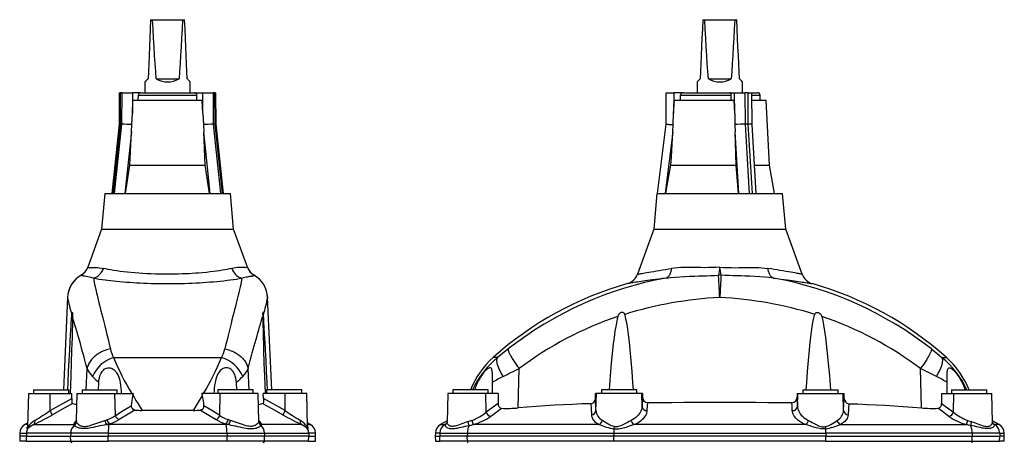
# Model space of a CAD drawing. Extents: x 58 to 859, y -276 to 1179.
# Tile 4 of 4: x 76 to 858, y 844 to 1179. Entities that reach past the tile are written whole.
import ezdxf

# ---------------------------------------------------------------- set-up
doc = ezdxf.new("R2010")
doc.units = 0
doc.layers.get('0').update_dxf_attribs({"linetype": 'CONTINUOUS'})

msp = doc.modelspace()

# ---------------------------------------------------------------- linework, layer by layer
at = {"color": 7, "linetype": 'CONTINUOUS'}
for p, q in [((179.66, 1178.64), (181.25, 1178.64)), ((181.25, 1178.64), (205.06, 1178.64)), ((205.06, 1178.64), (206.66, 1178.64)), ((618.27, 1178.64), (619.87, 1178.64)), ((619.87, 1178.64), (643.68, 1178.64)), ((643.68, 1178.64), (645.27, 1178.64)), ((175.16, 1129.19), (175.16, 1120.58)), ((184.1, 1131.64), (202.22, 1131.64)), ((211.16, 1120.58), (211.16, 1129.19)), ((613.77, 1129.19), (613.77, 1120.58)), ((622.71, 1131.64), (640.83, 1131.64)), ((649.77, 1120.58), (649.77, 1129.19)), ((154.8, 1120.58), (154.61, 1095.53)), ((154.8, 1120.58), (155.6, 1120.58)), ((157.1, 1120.58), (155.6, 1120.58)), ((157.1, 1120.58), (165.3, 1120.58)), ((171.71, 1120.58), (165.3, 1120.58)), ((169.83, 1114.58), (169.92, 1118.64)), ((171.71, 1120.58), (214.61, 1120.58)), ((214.61, 1120.58), (221.02, 1120.58)), ((216.49, 1114.58), (216.39, 1118.64)), ((221.02, 1120.58), (229.21, 1120.58)), ((230.71, 1120.58), (229.21, 1120.58)), ((230.71, 1120.58), (231.52, 1120.58)), ((231.71, 1095.53), (231.52, 1120.58)), ((589.05, 1095.59), (589.27, 1120.58)), ((589.27, 1120.58), (595.27, 1120.58)), ((602.67, 1120.58), (595.27, 1120.58)), ((602.67, 1120.58), (639.83, 1120.58)), ((639.83, 1120.58), (643.53, 1120.58)), ((640.91, 1114.58), (640.86, 1118.64)), ((643.53, 1120.58), (651.72, 1120.58)), ((654.32, 1120.58), (651.72, 1120.58)), ((654.32, 1120.58), (657.32, 1120.58)), ((657.43, 1095.39), (657.32, 1120.58)), ((657.32, 1120.58), (661.82, 1120.58)), ((663.93, 1114.58), (663.82, 1118.64)), ((165.17, 1104.01), (165.66, 1114.58)), ((165.66, 1114.58), (220.65, 1114.58)), ((221.14, 1104.01), (220.65, 1114.58)), ((595.13, 1104.01), (595.69, 1114.58)), ((595.69, 1114.58), (643.32, 1114.58)), ((643.6, 1104.01), (643.32, 1114.58)), ((657.35, 1114.58), (668.62, 1114.58)), ((671.33, 1062.95), (668.62, 1114.58)), ((164.76, 1095.22), (165.17, 1104.01)), ((221.14, 1104.01), (221.56, 1095.22)), ((594.65, 1095.22), (595.13, 1104.01)), ((643.6, 1104.01), (643.85, 1095.22)), ((154.61, 1095.53), (148.77, 1040.58)), ((156.91, 1095.59), (155.41, 1095.59)), ((164.5, 1089.5), (164.76, 1095.22)), ((221.56, 1095.22), (221.81, 1089.5)), ((230.9, 1095.59), (229.4, 1095.59)), ((237.55, 1040.58), (231.71, 1095.53)), ((582.3, 1040.58), (589.05, 1095.59)), ((594.35, 1089.5), (594.65, 1095.22)), ((643.85, 1095.22), (643.99, 1089.5)), ((654.43, 1095.59), (651.83, 1095.59)), ((660.79, 1040.58), (657.43, 1095.39)), ((163.27, 1062.95), (164.5, 1089.5)), ((223.04, 1062.95), (221.81, 1089.5)), ((644.7, 1062.95), (643.99, 1089.5)), ((159.8, 1040.58), (163.27, 1062.95)), ((163.27, 1062.95), (223.04, 1062.95)), ((226.52, 1040.58), (223.04, 1062.95)), ((592.93, 1062.95), (644.7, 1062.95)), ((646.7, 1040.58), (644.7, 1062.95)), ((659.42, 1062.95), (671.33, 1062.95)), ((675.27, 1040.58), (671.33, 1062.95)), ((143.26, 1040.58), (140.76, 1012.04)), ((143.26, 1040.58), (243.06, 1040.58)), ((245.56, 1012.04), (243.06, 1040.58)), ((581.87, 1040.58), (579.37, 1012.04)), ((581.87, 1040.58), (631.77, 1040.58)), ((631.77, 1040.58), (681.67, 1040.58)), ((684.17, 1012.04), (681.67, 1040.58)), ((140.76, 1012.04), (129.82, 981.98)), ((140.76, 1012.04), (245.56, 1012.04)), ((256.5, 981.98), (245.56, 1012.04)), ((579.37, 1012.04), (566.38, 976.34)), ((579.37, 1012.04), (631.77, 1012.04)), ((631.77, 1012.04), (684.17, 1012.04)), ((697.16, 976.34), (684.17, 1012.04)), ((113.68, 957.89), (110.48, 884.58)), ((275.83, 884.58), (272.63, 957.89)), ((86.66, 884.58), (86.66, 881.58)), ((86.66, 884.58), (114.66, 884.58)), ((114.66, 881.58), (114.66, 884.58)), ((125.16, 884.58), (125.16, 881.58)), ((125.16, 884.58), (153.16, 884.58)), ((138.15, 884.58), (138.48, 890.37)), ((153.16, 881.58), (153.16, 884.58)), ((233.16, 884.58), (233.16, 881.58)), ((261.16, 884.58), (233.16, 884.58)), ((248.17, 884.58), (247.83, 890.37)), ((261.16, 881.58), (261.16, 884.58)), ((271.66, 884.58), (271.66, 881.58)), ((299.66, 884.58), (271.66, 884.58)), ((299.66, 881.58), (299.66, 884.58)), ((419.77, 884.58), (419.77, 881.58)), ((447.77, 884.58), (419.77, 884.58)), ((447.77, 881.58), (447.77, 884.58)), ((451.27, 881.58), (451.27, 890.37)), ((537.77, 884.58), (537.77, 881.58)), ((565.77, 884.58), (537.77, 884.58)), ((565.77, 881.58), (565.77, 884.58)), ((697.77, 884.58), (697.77, 881.58)), ((697.77, 884.58), (725.77, 884.58)), ((725.77, 881.58), (725.77, 884.58)), ((812.27, 881.58), (812.27, 890.37)), ((815.77, 884.58), (815.77, 881.58)), ((815.77, 884.58), (843.77, 884.58)), ((843.77, 881.58), (843.77, 884.58)), ((82.66, 881.58), (81.97, 855.44)), ((82.66, 881.58), (99.87, 881.58)), ((99.87, 881.58), (117.17, 881.58)), ((117.02, 877.66), (117.17, 881.58)), ((121.16, 881.58), (120.59, 859.86)), ((121.16, 881.58), (151.32, 881.58)), ((151.32, 881.58), (166.01, 881.58)), ((165.57, 880.13), (166.01, 881.58)), ((220.74, 880.13), (220.3, 881.58)), ((235, 881.58), (220.3, 881.58)), ((265.16, 881.58), (235, 881.58)), ((265.73, 859.86), (265.16, 881.58)), ((269.3, 877.66), (269.14, 881.58)), ((286.44, 881.58), (269.14, 881.58)), ((303.66, 881.58), (286.44, 881.58)), ((304.34, 855.44), (303.66, 881.58)), ((415.77, 881.58), (415.17, 858.81)), ((445.93, 881.58), (415.77, 881.58)), ((455.78, 881.58), (445.93, 881.58)), ((455.78, 881.58), (455.69, 873.68)), ((532.94, 877.66), (533.03, 881.58)), ((533.79, 881.58), (533.03, 881.58)), ((569.75, 881.58), (533.79, 881.58)), ((570.33, 881.58), (569.75, 881.58)), ((570.33, 881.58), (570.39, 878.85)), ((693.22, 881.58), (693.15, 878.85)), ((693.22, 881.58), (693.79, 881.58)), ((693.79, 881.58), (729.75, 881.58)), ((729.75, 881.58), (730.51, 881.58)), ((730.61, 877.66), (730.51, 881.58)), ((807.76, 881.58), (807.85, 873.68)), ((807.76, 881.58), (817.61, 881.58)), ((817.61, 881.58), (847.77, 881.58)), ((848.37, 858.81), (847.77, 881.58)), ((213.45, 868.11), (172.87, 868.11)), ((82.04, 858.17), (79.72, 856.83)), ((306.59, 856.83), (304.27, 858.17)), ((415.2, 859.93), (409.83, 856.83)), ((853.71, 856.83), (848.34, 859.93)), ((75.72, 850.11), (75.66, 847.58)), ((75.66, 847.58), (75.76, 843.56)), ((81.05, 847.58), (75.66, 847.58)), ((81.05, 847.58), (116.14, 847.58)), ((116.14, 847.58), (145.97, 847.58)), ((240.35, 847.58), (145.97, 847.58)), ((270.18, 847.58), (240.35, 847.58)), ((305.26, 847.58), (270.18, 847.58)), ((305.26, 847.58), (310.66, 847.58)), ((310.55, 843.56), (310.66, 847.58)), ((310.66, 847.58), (310.59, 850.11)), ((405.84, 850.11), (405.77, 847.58)), ((405.77, 847.58), (405.88, 843.56)), ((405.77, 847.58), (409.36, 847.58)), ((431.22, 847.58), (409.36, 847.58)), ((547.56, 847.58), (431.22, 847.58)), ((715.98, 847.58), (547.56, 847.58)), ((715.98, 847.58), (832.32, 847.58)), ((832.32, 847.58), (854.18, 847.58)), ((857.77, 847.58), (854.18, 847.58)), ((857.67, 843.56), (857.77, 847.58)), ((857.77, 847.58), (857.71, 850.11))]:
    msp.add_line(p, q, dxfattribs=at)
at = {"color": 8, "linetype": 'CONTINUOUS'}
for p, q in [((155.6, 1120.58), (155.41, 1095.59)), ((156.91, 1095.59), (157.1, 1120.58)), ((165.3, 1120.58), (165.17, 1104.01)), ((169.92, 1118.64), (216.39, 1118.64)), ((221.14, 1104.01), (221.02, 1120.58)), ((229.21, 1120.58), (229.4, 1095.59)), ((230.9, 1095.59), (230.71, 1120.58)), ((595.27, 1120.58), (595.13, 1104.01)), ((600.61, 1118.64), (640.86, 1118.64)), ((643.6, 1104.01), (643.53, 1120.58)), ((651.72, 1120.58), (651.83, 1095.59)), ((654.43, 1095.59), (654.32, 1120.58)), ((657.33, 1118.64), (663.82, 1118.64)), ((155.41, 1095.59), (149.56, 1040.58)), ((151.06, 1040.58), (156.91, 1095.59)), ((229.4, 1095.59), (235.25, 1040.58)), ((236.75, 1040.58), (230.9, 1095.59)), ((651.83, 1095.59), (655.21, 1040.58)), ((657.81, 1040.58), (654.43, 1095.59)), ((164.5, 1089.5), (159.3, 1040.58)), ((227.02, 1040.58), (221.81, 1089.5)), ((594.35, 1089.5), (588.34, 1040.58)), ((646.99, 1040.58), (643.99, 1089.5)), ((150.28, 910.18), (236.04, 910.18)), ((455.27, 910.18), (451.79, 910.18)), ((808.27, 910.18), (811.75, 910.18)), ((128.5, 884.58), (129.15, 901.34)), ((257.82, 884.58), (257.17, 901.34)), ((471.62, 870.08), (472.42, 901.34)), ((791.92, 870.08), (791.13, 901.34)), ((99.86, 867.99), (99.87, 881.58)), ((99.86, 867.99), (117.02, 877.66)), ((151.63, 864.16), (151.32, 881.58)), ((234.69, 864.16), (235, 881.58)), ((286.46, 867.99), (269.3, 877.66)), ((286.46, 867.99), (286.44, 881.58)), ((446.19, 866.74), (445.93, 881.58)), ((533.43, 867.99), (532.94, 877.66)), ((533.43, 867.99), (533.79, 881.58)), ((570.02, 871.36), (569.75, 881.58)), ((570.39, 878.85), (570.02, 871.36)), ((693.15, 878.85), (693.52, 871.36)), ((693.52, 871.36), (693.79, 881.58)), ((730.11, 867.99), (729.75, 881.58)), ((730.11, 867.99), (730.61, 877.66)), ((817.35, 866.74), (817.61, 881.58)), ((166.34, 868.56), (164.91, 869.62)), ((219.97, 868.56), (221.41, 869.62)), ((455.69, 873.68), (446.19, 866.74)), ((807.85, 873.68), (817.35, 866.74)), ((82.01, 856.83), (79.72, 856.83)), ((86.85, 856.83), (118.43, 856.83)), ((144.6, 856.83), (146.58, 856.83)), ((146.74, 857.43), (146.58, 856.83)), ((239.73, 856.83), (146.58, 856.83)), ((239.57, 857.43), (239.73, 856.83)), ((241.71, 856.83), (239.73, 856.83)), ((299.47, 856.83), (267.89, 856.83)), ((304.31, 856.83), (306.59, 856.83)), ((409.83, 856.83), (413.38, 856.83)), ((414.41, 857.43), (413.38, 856.83)), ((413.74, 856.83), (413.38, 856.83)), ((414.88, 857.8), (414.41, 857.43)), ((535.98, 856.83), (435.79, 856.83)), ((700, 856.83), (563.55, 856.83)), ((727.56, 856.83), (827.75, 856.83)), ((848.66, 857.8), (849.13, 857.43)), ((849.13, 857.43), (850.17, 856.83)), ((849.81, 856.83), (850.17, 856.83)), ((853.71, 856.83), (850.17, 856.83)), ((75.72, 850.11), (81.12, 850.11)), ((81.12, 850.11), (81.05, 847.58)), ((81.16, 843.56), (81.05, 847.58)), ((116.2, 850.11), (81.12, 850.11)), ((116.2, 850.11), (116.14, 847.58)), ((116.23, 843.56), (116.14, 847.58)), ((145.98, 850.11), (116.2, 850.11)), ((145.98, 850.11), (145.97, 847.58)), ((145.98, 843.56), (145.97, 847.58)), ((145.98, 850.11), (240.34, 850.11)), ((240.33, 843.56), (240.35, 847.58)), ((240.34, 850.11), (240.35, 847.58)), ((240.34, 850.11), (270.12, 850.11)), ((270.08, 843.56), (270.18, 847.58)), ((270.12, 850.11), (270.18, 847.58)), ((270.12, 850.11), (305.2, 850.11)), ((305.16, 843.56), (305.26, 847.58)), ((305.2, 850.11), (305.26, 847.58)), ((310.59, 850.11), (305.2, 850.11)), ((409.43, 850.11), (405.84, 850.11)), ((409.43, 850.11), (409.36, 847.58)), ((409.46, 843.56), (409.36, 847.58)), ((409.43, 850.11), (431.25, 850.11)), ((431.25, 850.11), (431.22, 847.58)), ((431.27, 843.56), (431.22, 847.58)), ((431.25, 850.11), (547.57, 850.11)), ((547.57, 850.11), (547.56, 847.58)), ((547.58, 843.56), (547.56, 847.58)), ((547.57, 850.11), (715.97, 850.11)), ((715.96, 843.56), (715.98, 847.58)), ((715.97, 850.11), (715.98, 847.58)), ((832.29, 850.11), (715.97, 850.11)), ((832.28, 843.56), (832.32, 847.58)), ((832.29, 850.11), (832.32, 847.58)), ((854.12, 850.11), (832.29, 850.11)), ((854.08, 843.56), (854.18, 847.58)), ((854.12, 850.11), (854.18, 847.58)), ((854.12, 850.11), (857.71, 850.11)), ((81.16, 843.56), (75.76, 843.56)), ((81.16, 843.56), (116.23, 843.56)), ((116.23, 843.56), (145.98, 843.56)), ((240.33, 843.56), (145.98, 843.56)), ((270.08, 843.56), (240.33, 843.56)), ((305.16, 843.56), (270.08, 843.56)), ((305.16, 843.56), (310.55, 843.56)), ((405.88, 843.56), (409.46, 843.56)), ((431.27, 843.56), (409.46, 843.56)), ((547.58, 843.56), (431.27, 843.56)), ((715.96, 843.56), (547.58, 843.56)), ((715.96, 843.56), (832.28, 843.56)), ((832.28, 843.56), (854.08, 843.56)), ((857.67, 843.56), (854.08, 843.56))]:
    msp.add_line(p, q, dxfattribs=at)
at = {"color": 7, "linetype": 'CONTINUOUS', "flags": 128}
for points in [[(179.66, 1178.64), (179.33, 1171.16), (179.02, 1163.92), (178.71, 1156.94), (178.42, 1150.22), (178.13, 1143.75), (177.86, 1137.56), (177.61, 1131.64)], [(184.1, 1131.64), (183.67, 1137.56), (183.24, 1143.75), (182.83, 1150.22), (182.42, 1156.94), (182.02, 1163.92), (181.63, 1171.16), (181.25, 1178.64)], [(205.06, 1178.64), (204.68, 1171.16), (204.29, 1163.92), (203.89, 1156.94), (203.49, 1150.22), (203.07, 1143.75), (202.65, 1137.56), (202.22, 1131.64)], [(208.71, 1131.64), (208.45, 1137.56), (208.18, 1143.75), (207.9, 1150.22), (207.6, 1156.94), (207.3, 1163.92), (206.98, 1171.16), (206.66, 1178.64)], [(618.27, 1178.64), (617.94, 1171.16), (617.63, 1163.92), (617.32, 1156.94), (617.03, 1150.22), (616.75, 1143.75), (616.48, 1137.56), (616.22, 1131.64)], [(622.71, 1131.64), (622.28, 1137.56), (621.86, 1143.75), (621.44, 1150.22), (621.03, 1156.94), (620.64, 1163.92), (620.25, 1171.16), (619.87, 1178.64)], [(643.68, 1178.64), (643.3, 1171.16), (642.91, 1163.92), (642.51, 1156.94), (642.1, 1150.22), (641.69, 1143.75), (641.26, 1137.56), (640.83, 1131.64)], [(647.32, 1131.64), (647.06, 1137.56), (646.79, 1143.75), (646.51, 1150.22), (646.22, 1156.94), (645.91, 1163.92), (645.6, 1171.16), (645.27, 1178.64)], [(177.61, 1131.64), (177.21, 1131.24), (176.84, 1130.87), (176.51, 1130.54), (176.21, 1130.24), (175.95, 1129.98), (175.73, 1129.76), (175.54, 1129.57), (175.39, 1129.42), (175.28, 1129.31), (175.2, 1129.23), (175.16, 1129.19), (175.16, 1129.19)], [(211.16, 1129.19), (211.15, 1129.19), (211.12, 1129.23), (211.04, 1129.31), (210.93, 1129.42), (210.78, 1129.57), (210.59, 1129.76), (210.36, 1129.98), (210.1, 1130.24), (209.81, 1130.54), (209.47, 1130.87), (209.11, 1131.24), (208.71, 1131.64)], [(616.22, 1131.64), (615.82, 1131.24), (615.45, 1130.87), (615.12, 1130.54), (614.83, 1130.24), (614.57, 1129.98), (614.34, 1129.76), (614.15, 1129.57), (614, 1129.42), (613.89, 1129.31), (613.81, 1129.23), (613.78, 1129.19), (613.77, 1129.19)], [(649.77, 1129.19), (649.77, 1129.19), (649.73, 1129.23), (649.65, 1129.31), (649.54, 1129.42), (649.39, 1129.57), (649.2, 1129.76), (648.98, 1129.98), (648.72, 1130.24), (648.42, 1130.54), (648.09, 1130.87), (647.72, 1131.24), (647.32, 1131.64)], [(600.5, 1114.58), (600.51, 1115.08), (600.61, 1118.64)], [(640.86, 1118.64), (640.84, 1118.97), (640.79, 1119.28), (640.72, 1119.58), (640.63, 1119.85), (640.51, 1120.09), (640.37, 1120.28), (640.22, 1120.43), (640.05, 1120.54), (639.83, 1120.58)], [(589.05, 1095.59), (589.08, 1095.58), (589.16, 1095.58), (589.29, 1095.57), (589.47, 1095.56), (589.7, 1095.54), (589.98, 1095.52), (590.31, 1095.5), (590.67, 1095.48), (591.08, 1095.45), (591.52, 1095.42), (591.99, 1095.39), (592.48, 1095.36), (593, 1095.33), (593.54, 1095.29), (594.09, 1095.25), (594.65, 1095.22)], [(592.93, 1062.95), (593.29, 1069.67), (594.35, 1089.5)], [(588.92, 1040.58), (589.51, 1043.88), (592.93, 1062.95)], [(113.77, 884.58), (114.06, 890.28), (114.5, 898.98), (114.95, 907.66), (115.41, 916.34), (115.75, 922.47), (116.09, 928.58), (116.45, 934.68), (116.63, 937.72), (116.83, 940.74), (117.03, 943.74), (117.09, 944.46)], [(117.63, 942.64), (117.6, 941.02), (117.57, 939.38), (117.5, 936.1), (117.37, 931.07), (117.23, 926.02), (117.08, 920.96), (116.93, 915.89), (116.6, 905.73), (116.26, 895.55), (115.78, 881.58)], [(117.09, 944.46), (117.12, 944.84), (117.17, 945.19), (117.23, 945.5), (117.3, 945.76), (117.35, 945.91), (117.41, 946.02), (117.46, 946.06), (117.51, 946.05), (117.56, 945.97), (117.6, 945.81), (117.64, 945.51), (117.65, 945.12), (117.66, 944.53), (117.65, 943.84), (117.64, 943.26), (117.63, 942.64)], [(269.23, 944.46), (269.19, 944.84), (269.14, 945.19), (269.09, 945.5), (269.02, 945.76), (268.96, 945.91), (268.9, 946.02), (268.85, 946.06), (268.81, 946.05), (268.76, 945.97), (268.72, 945.81), (268.68, 945.51), (268.66, 945.12), (268.66, 944.53), (268.67, 943.84), (268.68, 943.26), (268.69, 942.64)], [(268.69, 942.64), (268.72, 941.02), (268.75, 939.38), (268.82, 936.1), (268.94, 931.07), (269.08, 926.02), (269.23, 920.96), (269.39, 915.89), (269.71, 905.73), (270.05, 895.55), (270.53, 881.58)], [(272.54, 884.58), (272.26, 890.28), (271.81, 898.98), (271.36, 907.66), (270.9, 916.34), (270.57, 922.47), (270.23, 928.58), (269.87, 934.68), (269.68, 937.72), (269.49, 940.74), (269.28, 943.74), (269.23, 944.46)], [(550.7, 942.64), (550.31, 941.02), (549.96, 939.38), (549.34, 936.1), (548.52, 931.07), (547.81, 926.02), (547.19, 920.96), (546.63, 915.89), (545.61, 905.73), (544.72, 895.55), (543.88, 884.58)], [(556.33, 944.46), (556.19, 944.84), (555.99, 945.19), (555.73, 945.5), (555.41, 945.76), (555.11, 945.91), (554.77, 946.02), (554.45, 946.06), (554.12, 946.05), (553.67, 945.97), (553.23, 945.81), (552.69, 945.51), (552.19, 945.12), (551.64, 944.53), (551.18, 943.84), (550.91, 943.26), (550.7, 942.64)], [(563.11, 884.58), (562.74, 890.28), (562.11, 898.98), (561.41, 907.66), (560.6, 916.34), (559.97, 922.47), (559.23, 928.58), (558.36, 934.68), (557.85, 937.72), (557.26, 940.74), (556.53, 943.74), (556.33, 944.46)], [(700.44, 884.58), (700.81, 890.28), (701.43, 898.98), (702.14, 907.66), (702.94, 916.34), (703.58, 922.47), (704.31, 928.58), (705.19, 934.68), (705.69, 937.72), (706.28, 940.74), (707.01, 943.74), (707.21, 944.46)], [(707.21, 944.46), (707.36, 944.84), (707.56, 945.19), (707.81, 945.5), (708.13, 945.76), (708.44, 945.91), (708.77, 946.02), (709.09, 946.06), (709.42, 946.05), (709.87, 945.97), (710.31, 945.81), (710.86, 945.51), (711.36, 945.12), (711.91, 944.53), (712.36, 943.84), (712.64, 943.26), (712.84, 942.64)], [(712.84, 942.64), (713.23, 941.02), (713.58, 939.38), (714.21, 936.1), (715.03, 931.07), (715.73, 926.02), (716.35, 920.96), (716.92, 915.89), (717.93, 905.73), (718.82, 895.55), (719.66, 884.58)], [(138.48, 890.37), (138.65, 892.1), (138.96, 893.81), (139.42, 895.48), (139.88, 896.69), (140.45, 897.85), (141.13, 898.93), (141.64, 899.6), (142.22, 900.22), (142.85, 900.77), (143.7, 901.34), (144.61, 901.76), (145.56, 902.01), (146.52, 902.08), (147.4, 902), (148.24, 901.79), (149.08, 901.45), (149.86, 901), (150.57, 900.47), (151.35, 899.74), (152.04, 898.93), (152.66, 898.05), (153.21, 897.13), (153.85, 895.83), (154.38, 894.46), (154.84, 893.04), (155.21, 891.56), (155.52, 890.05), (155.83, 888.01), (156.06, 885.91), (156.23, 883.77), (156.34, 881.58)], [(247.83, 890.37), (247.67, 892.1), (247.36, 893.81), (246.89, 895.48), (246.43, 896.69), (245.87, 897.85), (245.19, 898.93), (244.67, 899.6), (244.1, 900.22), (243.47, 900.77), (242.62, 901.34), (241.7, 901.76), (240.75, 902.01), (239.8, 902.08), (238.91, 902), (238.07, 901.79), (237.23, 901.45), (236.46, 901), (235.75, 900.47), (234.97, 899.74), (234.27, 898.93), (233.65, 898.05), (233.11, 897.13), (232.47, 895.83), (231.93, 894.46), (231.48, 893.04), (231.11, 891.56), (230.8, 890.05), (230.49, 888.01), (230.25, 885.91), (230.09, 883.77), (229.98, 881.58)], [(451.27, 890.37), (451.27, 892.1), (451.25, 893.81), (451.23, 895.48), (451.19, 896.69), (451.13, 897.85), (451.03, 898.93), (450.94, 899.6), (450.82, 900.22), (450.67, 900.77), (450.42, 901.34), (450.11, 901.76), (449.72, 902.01), (449.27, 902.08), (448.8, 902), (448.28, 901.79), (447.7, 901.45), (447.1, 901), (446.49, 900.47), (445.75, 899.74), (445, 898.93), (444.26, 898.05), (443.53, 897.13), (442.58, 895.83), (441.66, 894.46), (440.78, 893.04), (439.95, 891.56), (439.17, 890.05), (438.25, 888.01), (437.43, 885.91), (437.01, 884.58)], [(812.27, 890.37), (812.28, 892.1), (812.29, 893.81), (812.31, 895.48), (812.35, 896.69), (812.41, 897.85), (812.51, 898.93), (812.6, 899.6), (812.72, 900.22), (812.88, 900.77), (813.12, 901.34), (813.43, 901.76), (813.82, 902.01), (814.27, 902.08), (814.75, 902), (815.26, 901.79), (815.84, 901.45), (816.44, 901), (817.05, 900.47), (817.8, 899.74), (818.54, 898.93), (819.29, 898.05), (820.02, 897.13), (820.97, 895.83), (821.88, 894.46), (822.76, 893.04), (823.6, 891.56), (824.37, 890.05), (825.3, 888.01), (826.11, 885.91), (826.54, 884.58)], [(117.02, 877.66), (116.99, 876.83), (116.99, 876.02), (117, 875.38), (117.03, 874.79), (117.08, 874.28), (117.14, 873.88), (117.21, 873.64), (117.29, 873.5), (117.34, 873.48)], [(269.3, 877.66), (269.33, 876.83), (269.33, 876.02), (269.32, 875.38), (269.29, 874.79), (269.24, 874.28), (269.18, 873.88), (269.11, 873.64), (269.03, 873.5), (268.98, 873.48)], [(166.34, 868.56), (166.73, 868.46), (167.14, 868.39)], [(219.97, 868.56), (219.58, 868.46), (219.18, 868.39)], [(529.37, 873.48), (522.11, 873.22), (514.86, 872.92), (507.63, 872.57), (500.4, 872.17), (493.18, 871.72), (485.98, 871.22), (478.79, 870.68), (471.62, 870.08)], [(689.04, 874.13), (679.52, 874.19), (669.99, 874.24), (660.45, 874.28), (650.89, 874.3), (641.33, 874.32), (631.77, 874.33), (622.22, 874.32), (612.68, 874.3), (603.14, 874.28), (593.59, 874.24), (584.04, 874.19), (574.5, 874.13)], [(734.17, 873.48), (741.43, 873.22), (748.68, 872.92), (755.92, 872.57), (763.14, 872.17), (770.36, 871.72), (777.56, 871.22), (784.75, 870.68), (791.92, 870.08)], [(120.58, 859.86), (120.58, 859.7), (120.54, 859.49)], [(265.78, 859.49), (265.74, 859.65), (265.73, 859.86)], [(304.38, 855.07), (304.38, 855.07), (304.37, 855.1), (304.36, 855.17), (304.35, 855.25), (304.35, 855.36), (304.34, 855.44)]]:
    msp.add_lwpolyline(points, dxfattribs=at)
at = {"color": 8, "linetype": 'CONTINUOUS', "flags": 128}
for points in [[(129.82, 981.98), (129.82, 981.78), (129.99, 981.64), (130.32, 981.57), (130.83, 981.55), (131.5, 981.58), (132.34, 981.62), (133.2, 981.66), (134.18, 981.7), (135.26, 981.71), (136.44, 981.68), (137.74, 981.6), (139.14, 981.46), (140.63, 981.23), (142.18, 980.92)], [(244.13, 980.92), (242.41, 980.55), (240.56, 980.18), (238.61, 979.82), (236.56, 979.47), (234.32, 979.12), (231.97, 978.78), (229.53, 978.46), (226.99, 978.15), (224.03, 977.83), (220.96, 977.54), (217.8, 977.27), (215.3, 977.09), (212.76, 976.92), (210.17, 976.78), (207.56, 976.65), (204.72, 976.54), (201.85, 976.45), (198.96, 976.39), (196.06, 976.35), (193.16, 976.34), (190.01, 976.35), (186.87, 976.4), (183.46, 976.48), (180.07, 976.6), (176.72, 976.75), (173.41, 976.93), (170.18, 977.15), (167.04, 977.39), (163.98, 977.67), (161, 977.97), (158.13, 978.29), (155.36, 978.64), (152.71, 979.01), (150.2, 979.4), (148.02, 979.76), (145.95, 980.14), (144, 980.53), (142.18, 980.92)], [(256.5, 981.98), (256.5, 981.78), (256.33, 981.64), (256, 981.57), (255.49, 981.55), (254.81, 981.58), (253.98, 981.62), (253.12, 981.66), (252.14, 981.7), (251.06, 981.71), (249.88, 981.68), (248.57, 981.6), (247.17, 981.46), (245.69, 981.23), (244.13, 980.92)], [(566.38, 976.34), (566.46, 976.35), (566.71, 976.4), (567.15, 976.48), (567.78, 976.59), (568.6, 976.74), (569.35, 976.88), (570.21, 977.03), (571.18, 977.2), (572.24, 977.39), (573.77, 977.66), (575.47, 977.96), (577.32, 978.28), (579.38, 978.63), (581.6, 979), (583.95, 979.4), (586.19, 979.76), (588.52, 980.14), (590.98, 980.53), (593.54, 980.92)], [(589.02, 973.28), (589.47, 973.46), (589.9, 973.69), (590.32, 973.98), (590.72, 974.31), (591.11, 974.7), (591.47, 975.14), (591.81, 975.63), (592.12, 976.17), (592.41, 976.74), (592.67, 977.36), (592.91, 978.01), (593.11, 978.69), (593.28, 979.41), (593.43, 980.16), (593.54, 980.92)], [(631.77, 981.98), (628.76, 981.78), (625.74, 981.64), (622.74, 981.57), (619.68, 981.55), (616.64, 981.58), (613.64, 981.62), (611, 981.66), (608.41, 981.7), (605.85, 981.71), (603.34, 981.68), (600.81, 981.6), (598.33, 981.46), (595.9, 981.23), (593.54, 980.92)], [(631.77, 981.98), (634.78, 981.78), (637.8, 981.64), (640.8, 981.57), (643.87, 981.55), (646.91, 981.58), (649.9, 981.62), (652.54, 981.66), (655.13, 981.7), (657.69, 981.71), (660.2, 981.68), (662.73, 981.6), (665.21, 981.46), (667.64, 981.23), (670.01, 980.92)], [(674.52, 973.28), (674.07, 973.46), (673.64, 973.69), (673.22, 973.98), (672.82, 974.31), (672.44, 974.7), (672.08, 975.14), (671.74, 975.63), (671.42, 976.17), (671.13, 976.74), (670.87, 977.36), (670.64, 978.01), (670.43, 978.69), (670.26, 979.41), (670.12, 980.16), (670.01, 980.92)], [(697.16, 976.34), (697.08, 976.35), (696.84, 976.4), (696.39, 976.48), (695.76, 976.59), (694.95, 976.74), (694.19, 976.88), (693.33, 977.03), (692.37, 977.2), (691.3, 977.39), (689.77, 977.66), (688.07, 977.96), (686.22, 978.28), (684.16, 978.63), (681.95, 979), (679.59, 979.4), (677.36, 979.76), (675.02, 980.14), (672.56, 980.53), (670.01, 980.92)], [(124.47, 975.61), (124.47, 975.61), (124.48, 975.6), (124.48, 975.59), (124.48, 975.58)], [(134.19, 973.28), (132.56, 973.76), (131.06, 974.12), (129.7, 974.39), (128.46, 974.6), (127.38, 974.75), (126.47, 974.87), (125.87, 974.96), (125.37, 975.05), (124.99, 975.15), (124.71, 975.27), (124.54, 975.41), (124.48, 975.58)], [(134.19, 973.28), (134.43, 971.8), (134.73, 970.15), (135.11, 968.31), (135.56, 966.28), (136.06, 964.08), (136.63, 961.69), (137.15, 959.6), (137.7, 957.38), (138.28, 955.05), (138.9, 952.6), (139.55, 950.02), (140.24, 947.33), (140.95, 944.52), (141.69, 941.59), (142.45, 938.55), (143.24, 935.39), (144.09, 931.95), (144.96, 928.38), (145.85, 924.69), (146.75, 920.88), (147.67, 916.95)], [(134.19, 973.28), (136.34, 972.91), (138.62, 972.54), (141.05, 972.18), (143.59, 971.82), (145.75, 971.55), (147.98, 971.28), (150.29, 971.03), (152.67, 970.78), (155.18, 970.54), (157.76, 970.32), (160.41, 970.1), (163.1, 969.91), (165.79, 969.73), (168.52, 969.57), (171.29, 969.42), (174.1, 969.3), (177.02, 969.18), (179.97, 969.09), (182.94, 969.01), (185.94, 968.95), (189.54, 968.91), (193.16, 968.9), (196.49, 968.91), (199.83, 968.95), (203.15, 969.01), (206.45, 969.09), (209.71, 969.2), (212.63, 969.31), (215.52, 969.45), (218.36, 969.6), (221.16, 969.77), (224, 969.96), (226.77, 970.17), (229.48, 970.39), (232.13, 970.63), (234.96, 970.91), (237.7, 971.21), (240.34, 971.52), (242.87, 971.84), (245.37, 972.19), (247.76, 972.55), (250.01, 972.91), (252.12, 973.28)], [(252.12, 973.28), (251.89, 971.8), (251.58, 970.15), (251.21, 968.31), (250.76, 966.28), (250.25, 964.08), (249.68, 961.69), (249.2, 959.73), (248.69, 957.67), (248.15, 955.5), (247.58, 953.23), (246.97, 950.83), (246.33, 948.33), (245.67, 945.73), (244.99, 943.02), (244.26, 940.14), (243.52, 937.16), (242.75, 934.07), (241.96, 930.87), (241.15, 927.55), (240.33, 924.12), (239.49, 920.58), (238.64, 916.95)], [(252.12, 973.28), (253.36, 973.65), (254.52, 973.95), (255.61, 974.2), (256.62, 974.39), (257.56, 974.55), (258.41, 974.68), (259.17, 974.78), (259.85, 974.87), (260.31, 974.94), (260.71, 975), (261.05, 975.07), (261.33, 975.15), (261.55, 975.24), (261.71, 975.34), (261.8, 975.45), (261.83, 975.58)], [(261.83, 975.58), (261.84, 975.59), (261.84, 975.6), (261.84, 975.61), (261.84, 975.61)], [(589.02, 973.28), (586.15, 972.91), (583.39, 972.54), (580.72, 972.18), (578.17, 971.82), (576.22, 971.55), (574.35, 971.28), (572.56, 971.03), (570.86, 970.78), (569.23, 970.54), (567.71, 970.32), (566.28, 970.1), (564.96, 969.91), (563.8, 969.73), (562.74, 969.57), (561.79, 969.42), (560.95, 969.3), (560.21, 969.18), (559.6, 969.09), (559.11, 969.01), (558.74, 968.95), (558.46, 968.91), (558.37, 968.9)], [(589.02, 973.28), (592.63, 973.76), (596.31, 974.12), (600.04, 974.39), (603.9, 974.6), (607.81, 974.75), (611.76, 974.87), (614.88, 974.96), (618.02, 975.05), (621.17, 975.15), (624.36, 975.27), (627.57, 975.41), (630.77, 975.58)], [(631.77, 957.89), (631.77, 957.95), (631.66, 959.82), (631.56, 961.67), (631.46, 963.48), (631.36, 965.24), (631.28, 966.72), (631.2, 968.15), (631.11, 969.65), (631.03, 971.06), (630.96, 972.38), (630.89, 973.58), (630.83, 974.64), (630.77, 975.58)], [(632.77, 975.58), (632.72, 974.64), (632.65, 973.58), (632.59, 972.38), (632.51, 971.06), (632.43, 969.65), (632.34, 968.15), (632.26, 966.72), (632.18, 965.24), (632.08, 963.48), (631.98, 961.67), (631.88, 959.82), (631.77, 957.95), (631.77, 957.89)], [(674.52, 973.28), (670.91, 973.76), (667.24, 974.12), (663.5, 974.39), (659.64, 974.6), (655.73, 974.75), (651.78, 974.87), (648.66, 974.96), (645.53, 975.05), (642.38, 975.15), (639.18, 975.27), (635.98, 975.41), (632.77, 975.58)], [(674.52, 973.28), (677.39, 972.91), (680.15, 972.54), (682.82, 972.18), (685.37, 971.82), (687.32, 971.55), (689.19, 971.28), (690.98, 971.03), (692.68, 970.78), (694.31, 970.54), (695.83, 970.32), (697.26, 970.1), (698.58, 969.91), (699.74, 969.73), (700.8, 969.57), (701.75, 969.42), (702.59, 969.3), (703.33, 969.18), (703.94, 969.09), (704.44, 969.01), (704.81, 968.95), (705.08, 968.91), (705.17, 968.9)], [(129.15, 901.34), (128.26, 904.81), (127.39, 908.17), (126.53, 911.43), (125.68, 914.58), (124.84, 917.62), (123.83, 921.27), (122.85, 924.76), (121.9, 928.07), (120.99, 931.21), (120.26, 933.72), (119.56, 936.1), (118.89, 938.36), (118.26, 940.5), (117.66, 942.52), (117.63, 942.64)], [(257.17, 901.34), (258, 904.59), (258.82, 907.75), (259.63, 910.81), (260.43, 913.79), (261.21, 916.69), (261.99, 919.49), (262.74, 922.2), (263.48, 924.81), (264.21, 927.38), (264.92, 929.84), (265.61, 932.2), (266.27, 934.46), (266.91, 936.63), (267.52, 938.7), (268.1, 940.66), (268.65, 942.52), (268.69, 942.64)], [(147.67, 916.95), (146.63, 916.73), (145.6, 916.48), (144.58, 916.19), (143.57, 915.86), (142.58, 915.49), (141.61, 915.09), (140.66, 914.65), (139.73, 914.17), (138.82, 913.66), (137.95, 913.12), (137.1, 912.55), (136.29, 911.95), (135.51, 911.32), (134.76, 910.66), (134.05, 909.98), (133.38, 909.27), (132.75, 908.55), (132.17, 907.8), (131.62, 907.04), (131.13, 906.26), (130.68, 905.46), (130.27, 904.65), (129.92, 903.84), (129.61, 903.01), (129.35, 902.18), (129.15, 901.34)], [(238.64, 916.95), (239.68, 916.73), (240.72, 916.48), (241.74, 916.19), (242.74, 915.86), (243.73, 915.49), (244.71, 915.09), (245.66, 914.65), (246.59, 914.17), (247.49, 913.66), (248.37, 913.12), (249.21, 912.55), (250.03, 911.95), (250.81, 911.32), (251.56, 910.66), (252.26, 909.98), (252.93, 909.27), (253.56, 908.55), (254.15, 907.8), (254.69, 907.04), (255.19, 906.26), (255.64, 905.46), (256.04, 904.65), (256.4, 903.84), (256.71, 903.01), (256.96, 902.18), (257.17, 901.34)], [(463.67, 916.95), (461.54, 915.25), (459.43, 913.56), (457.33, 911.86), (455.27, 910.18)], [(463.67, 916.95), (463.64, 916.73), (463.64, 916.48), (463.67, 916.19), (463.74, 915.86), (463.84, 915.49), (463.97, 915.09), (464.14, 914.65), (464.33, 914.17), (464.56, 913.66), (464.82, 913.12), (465.11, 912.55), (465.42, 911.95), (465.77, 911.32), (466.15, 910.66), (466.55, 909.98), (466.97, 909.27), (467.43, 908.55), (467.9, 907.8), (468.4, 907.04), (468.92, 906.26), (469.46, 905.46), (470.02, 904.65), (470.6, 903.84), (471.19, 903.01), (471.8, 902.18), (472.42, 901.34)], [(799.87, 916.95), (799.9, 916.73), (799.9, 916.48), (799.87, 916.19), (799.8, 915.86), (799.7, 915.49), (799.57, 915.09), (799.41, 914.65), (799.21, 914.17), (798.98, 913.66), (798.72, 913.12), (798.44, 912.55), (798.12, 911.95), (797.77, 911.32), (797.4, 910.66), (797, 909.98), (796.57, 909.27), (796.12, 908.55), (795.64, 907.8), (795.14, 907.04), (794.62, 906.26), (794.08, 905.46), (793.52, 904.65), (792.95, 903.84), (792.35, 903.01), (791.75, 902.18), (791.13, 901.34)], [(799.87, 916.95), (802, 915.25), (804.11, 913.56), (806.21, 911.86), (808.27, 910.18)], [(459.72, 895.16), (459.19, 896.01), (458.68, 896.85), (458.2, 897.68), (457.75, 898.51), (457.32, 899.32), (456.93, 900.12), (456.56, 900.91), (456.22, 901.68), (455.92, 902.44), (455.65, 903.17), (455.41, 903.88), (455.21, 904.57), (455.04, 905.24), (454.9, 905.87), (454.8, 906.48), (454.74, 907.06), (454.71, 907.61), (454.71, 908.13), (454.76, 908.61), (454.83, 909.06), (454.94, 909.47), (455.09, 909.84), (455.27, 910.18)], [(803.82, 895.16), (804.35, 896.01), (804.86, 896.85), (805.34, 897.68), (805.79, 898.51), (806.22, 899.32), (806.62, 900.12), (806.98, 900.91), (807.32, 901.68), (807.62, 902.44), (807.89, 903.17), (808.13, 903.88), (808.33, 904.57), (808.5, 905.24), (808.64, 905.87), (808.74, 906.48), (808.8, 907.06), (808.83, 907.61), (808.83, 908.13), (808.79, 908.61), (808.71, 909.06), (808.6, 909.47), (808.45, 909.84), (808.27, 910.18)], [(459.72, 895.16), (461.24, 895.92), (462.77, 896.68), (464.33, 897.44), (465.91, 898.21), (467.51, 898.99), (469.13, 899.77), (470.77, 900.56), (472.42, 901.34)], [(803.82, 895.16), (802.3, 895.92), (800.77, 896.68), (799.21, 897.44), (797.63, 898.21), (796.03, 898.99), (794.41, 899.77), (792.77, 900.56), (791.13, 901.34)], [(165.57, 880.13), (166.8, 878.08), (168.04, 876.01), (169.64, 873.37), (171.26, 870.71), (172.87, 868.11)], [(220.74, 880.13), (219.52, 878.08), (218.28, 876.01), (216.68, 873.37), (215.05, 870.71), (213.45, 868.11)], [(117.34, 873.48), (110.37, 869.55), (101.65, 864.63)], [(151.63, 864.16), (157.95, 867.99), (164.29, 871.77)], [(167.14, 868.39), (161.8, 865.2), (154.58, 860.8)], [(219.18, 868.39), (224.51, 865.2), (231.73, 860.8)], [(234.69, 864.16), (228.37, 867.99), (222.02, 871.77)], [(268.98, 873.48), (275.95, 869.55), (284.67, 864.63)], [(449.71, 863.38), (454.84, 867.14), (458.48, 869.8)], [(529.37, 873.48), (529.57, 869.55), (529.81, 864.63)], [(570.02, 871.36), (569.93, 870.38), (569.74, 869.41), (569.44, 868.43), (569.04, 867.46), (568.49, 866.45), (567.83, 865.45), (567.02, 864.46), (566.1, 863.5), (565.08, 862.61), (563.96, 861.76), (562.68, 860.94), (561.29, 860.18)], [(574.2, 868), (574.4, 871.99), (574.5, 874.13)], [(689.35, 868), (689.15, 871.99), (689.04, 874.13)], [(693.52, 871.36), (693.61, 870.38), (693.8, 869.41), (694.1, 868.43), (694.5, 867.46), (695.05, 866.45), (695.72, 865.45), (696.52, 864.46), (697.45, 863.5), (698.46, 862.61), (699.59, 861.76), (700.86, 860.94), (702.25, 860.18)], [(734.17, 873.48), (733.98, 869.55), (733.74, 864.63)], [(813.83, 863.38), (808.7, 867.14), (805.06, 869.8)], [(143.3, 860.18), (144.23, 860.48), (145.15, 860.79)], [(243.02, 860.18), (242.09, 860.48), (241.17, 860.79)], [(529.81, 864.63), (529.95, 863.51), (530.28, 862.41), (530.61, 861.67), (531.03, 860.95), (531.53, 860.26), (532.37, 859.33), (533.38, 858.45), (534.17, 857.88), (535.04, 857.33), (535.98, 856.83)], [(563.55, 856.83), (565.18, 857.55), (566.69, 858.34), (568.11, 859.22), (569.39, 860.14), (570.49, 861.07), (571.45, 862.04), (572.29, 863.06), (572.98, 864.1), (573.47, 865.06), (573.84, 866.02), (574.08, 867.01), (574.2, 868)], [(700, 856.83), (698.37, 857.55), (696.86, 858.34), (695.43, 859.22), (694.15, 860.14), (693.05, 861.07), (692.09, 862.04), (691.25, 863.06), (690.56, 864.1), (690.07, 865.06), (689.7, 866.02), (689.46, 867.01), (689.35, 868)], [(733.74, 864.63), (733.59, 863.51), (733.26, 862.41), (732.93, 861.67), (732.51, 860.95), (732.01, 860.26), (731.17, 859.33), (730.16, 858.45), (729.37, 857.88), (728.51, 857.33), (727.56, 856.83)], [(81.97, 853.51), (81.81, 853.44), (81.69, 853.42), (81.59, 853.46), (81.51, 853.55), (81.47, 853.74), (81.47, 853.99), (81.51, 854.29), (81.61, 854.62), (81.84, 855.17), (81.99, 855.42)], [(81.98, 855.44), (81.98, 855.27), (82, 855.16), (82.05, 855.09), (82.12, 855.07), (82.21, 855.1), (82.35, 855.21)], [(118.92, 856.17), (118.63, 856.49), (118.43, 856.83)], [(144.6, 856.83), (142.85, 856.49), (141.1, 856.14), (139.33, 855.76), (137.56, 855.38), (135.84, 855), (134.14, 854.64), (132.44, 854.3), (130.8, 854.01), (129.66, 853.84), (128.56, 853.72), (127.48, 853.66), (126.44, 853.64), (125.47, 853.69), (124.56, 853.79), (123.69, 853.94), (122.88, 854.13), (121.94, 854.42), (121.11, 854.75), (120.38, 855.11), (119.76, 855.48), (119.28, 855.83), (118.92, 856.17)], [(120.6, 859.85), (120.59, 859.69), (120.67, 859.2)], [(120.67, 859.2), (120.86, 858.69), (121.17, 858.16), (121.61, 857.62), (122.17, 857.08), (122.85, 856.58), (123.65, 856.14), (124.33, 855.86), (125.08, 855.64), (125.9, 855.49), (126.77, 855.41), (127.7, 855.43), (128.68, 855.54), (129.69, 855.71), (130.73, 855.96), (132.23, 856.39), (133.77, 856.89), (135.34, 857.44), (136.93, 858.01), (138.51, 858.58), (140.11, 859.14), (141.71, 859.68), (143.3, 860.18)], [(146.74, 857.43), (145.68, 857.12), (144.6, 856.83)], [(239.57, 857.43), (240.63, 857.12), (241.71, 856.83)], [(241.71, 856.83), (243.46, 856.49), (245.21, 856.14), (246.99, 855.76), (248.75, 855.38), (250.48, 855), (252.18, 854.64), (253.87, 854.3), (255.52, 854.01), (256.65, 853.84), (257.76, 853.72), (258.84, 853.66), (259.88, 853.64), (260.84, 853.69), (261.76, 853.79), (262.62, 853.94), (263.43, 854.13), (264.37, 854.42), (265.2, 854.75), (265.94, 855.11), (266.56, 855.48), (267.03, 855.83), (267.4, 856.17)], [(265.65, 859.2), (265.46, 858.69), (265.15, 858.16), (264.71, 857.62), (264.15, 857.08), (263.47, 856.58), (262.66, 856.14), (261.98, 855.86), (261.23, 855.64), (260.42, 855.49), (259.54, 855.41), (258.62, 855.43), (257.64, 855.54), (256.63, 855.71), (255.59, 855.96), (254.09, 856.39), (252.54, 856.89), (250.97, 857.44), (249.39, 858.01), (247.8, 858.58), (246.2, 859.14), (244.6, 859.68), (243.02, 860.18)], [(265.72, 859.85), (265.73, 859.69), (265.65, 859.2)], [(267.4, 856.17), (267.69, 856.49), (267.89, 856.83)], [(304.33, 855.44), (304.34, 855.27), (304.31, 855.16), (304.27, 855.09), (304.2, 855.07), (304.11, 855.1), (303.97, 855.21)], [(304.35, 853.51), (304.5, 853.44), (304.63, 853.42), (304.73, 853.46), (304.8, 853.55), (304.85, 853.74), (304.85, 853.99), (304.8, 854.29), (304.71, 854.62), (304.47, 855.17), (304.32, 855.42)], [(413.74, 856.83), (413.61, 856.49), (413.61, 856.14), (413.74, 855.76), (414.01, 855.38), (414.41, 855), (414.94, 854.64), (415.61, 854.3), (416.42, 854.01), (417.07, 853.84), (417.79, 853.72), (418.59, 853.66), (419.46, 853.64), (420.35, 853.69), (421.31, 853.79), (422.32, 853.94), (423.39, 854.13), (424.8, 854.42), (426.28, 854.75), (427.84, 855.11), (429.45, 855.48), (431, 855.83), (432.59, 856.17)], [(414.41, 857.43), (414.05, 857.12), (413.74, 856.83)], [(414.82, 857.68), (414.79, 857.66), (414.41, 857.43)], [(431.89, 859.2), (430.43, 858.69), (429, 858.16), (427.54, 857.62), (426.1, 857.08), (424.71, 856.58), (423.38, 856.14), (422.42, 855.86), (421.49, 855.64), (420.61, 855.49), (419.78, 855.41), (419.01, 855.43), (418.31, 855.54), (417.67, 855.71), (417.11, 855.96), (416.45, 856.39), (415.92, 856.89), (415.53, 857.44), (415.29, 858.01), (415.18, 858.58), (415.19, 858.8)], [(434.72, 860.18), (433.31, 859.69), (431.89, 859.2)], [(432.59, 856.17), (434.18, 856.49), (435.79, 856.83)], [(548.03, 855.21), (546.88, 855.51), (545.78, 855.92), (544.7, 856.43), (543.66, 856.99), (542.28, 857.81), (540.98, 858.63), (539.71, 859.44), (538.51, 860.18)], [(547.68, 853.51), (548.61, 853.44), (549.55, 853.42), (550.5, 853.46), (551.46, 853.55), (552.68, 853.74), (553.89, 853.99), (555.11, 854.29), (556.31, 854.62), (558.14, 855.17), (559.95, 855.74), (561.76, 856.3), (563.55, 856.83)], [(561.29, 860.18), (559.85, 859.43), (558.37, 858.62), (556.81, 857.75), (555.21, 856.88), (554.25, 856.4), (553.26, 855.96), (552.23, 855.57), (551.16, 855.27), (550.57, 855.16), (549.98, 855.09), (549.36, 855.07), (548.75, 855.1), (548.03, 855.21)], [(715.86, 853.51), (714.93, 853.44), (713.99, 853.42), (713.04, 853.46), (712.08, 853.55), (710.86, 853.74), (709.65, 853.99), (708.44, 854.29), (707.23, 854.62), (705.4, 855.17), (703.59, 855.74), (701.79, 856.3), (700, 856.83)], [(702.25, 860.18), (703.7, 859.43), (705.18, 858.62), (706.73, 857.75), (708.34, 856.88), (709.3, 856.4), (710.28, 855.96), (711.32, 855.57), (712.38, 855.27), (712.97, 855.16), (713.57, 855.09), (714.18, 855.07), (714.79, 855.1), (715.51, 855.21)], [(715.51, 855.21), (716.66, 855.51), (717.76, 855.92), (718.85, 856.43), (719.88, 856.99), (721.26, 857.81), (722.56, 858.63), (723.83, 859.44), (725.03, 860.18)], [(830.95, 856.17), (829.36, 856.49), (827.75, 856.83)], [(828.82, 860.18), (830.23, 859.69), (831.65, 859.2)], [(849.81, 856.83), (849.93, 856.49), (849.93, 856.14), (849.8, 855.76), (849.53, 855.38), (849.13, 855), (848.61, 854.64), (847.93, 854.3), (847.13, 854.01), (846.47, 853.84), (845.75, 853.72), (844.95, 853.66), (844.09, 853.64), (843.19, 853.69), (842.23, 853.79), (841.22, 853.94), (840.15, 854.13), (838.74, 854.42), (837.26, 854.75), (835.7, 855.11), (834.09, 855.48), (832.54, 855.83), (830.95, 856.17)], [(831.65, 859.2), (833.1, 858.69), (834.54, 858.16), (835.99, 857.62), (837.4, 857.1), (838.81, 856.59), (840.16, 856.14), (841.11, 855.86), (842.02, 855.64), (842.92, 855.49), (843.76, 855.41), (844.52, 855.43), (845.21, 855.53), (845.86, 855.71), (846.43, 855.96), (847.09, 856.38), (847.61, 856.88), (848, 857.43), (848.25, 858.01), (848.36, 858.57), (848.35, 858.8)], [(848.72, 857.69), (848.75, 857.66), (849.13, 857.43)], [(849.13, 857.43), (849.49, 857.12), (849.81, 856.83)], [(431.27, 843.56), (431.28, 843.37), (431.3, 843.18), (431.34, 843.02), (431.4, 842.87), (431.47, 842.75), (431.54, 842.66), (431.62, 842.6), (431.71, 842.58)], [(832.28, 843.56), (832.27, 843.37), (832.24, 843.18), (832.2, 843.02), (832.14, 842.87), (832.08, 842.75), (832, 842.66), (831.92, 842.6), (831.83, 842.58)]]:
    msp.add_lwpolyline(points, dxfattribs=at)
at = {"color": 7, "linetype": 'CONTINUOUS'}
for centre, radius, start, end in [((193.16, 1147.19), 18, 239.76862, 300.23138), ((631.77, 1147.19), 18, 239.76862, 300.23138), ((171.82, 1118.69), 1.89, 93.30987, 181.70086), ((214.5, 1118.69), 1.89, 358.29914, 86.69013), ((602.64, 1118.55), 2.04, 89.25175, 177.52564), ((661.82, 1118.58), 2, 1.5, 90), ((155.17, 1093.12), 2.48, 84.34627, 103.05809), ((154.58, 961.82), 133.79, 85.63873, 89.0021), ((231.73, 961.82), 133.79, 90.9979, 94.36127), ((231.15, 1093.12), 2.48, 76.94191, 95.65373), ((651.6, 1013.63), 81.95, 89.83689, 95.42756), ((655.33, 1086.22), 9.41, 77.08171, 95.46532), ((118.38, 986.15), 12.17, 300.00273, 339.95281), ((267.94, 986.16), 12.18, 200.07363, 239.99049), ((135.11, 956.99), 21.44, 119.75222, 167.31694), ((251.17, 956.96), 21.49, 2.4852, 60.20672), ((555.1, 980.44), 12, 285.80511, 339.99912), ((708.44, 980.44), 12, 200.0005, 254.19456), ((631.77, 709.58), 269.5, 105.80414, 131.89904), ((631.77, 709.58), 269.5, 48.10096, 74.19584), ((498.21, 858.45), 69.5, 131.89904, 157.91081), ((765.34, 858.45), 69.5, 22.08919, 48.10096), ((198.95, 870.74), 34.68, 164.27873, 178.2864), ((187.36, 870.74), 34.68, 1.7136, 15.72127), ((529.01, 877.4), 3.94, 275.29848, 3.87052), ((574.88, 878.61), 4.5, 176.90529, 265.16396), ((688.66, 878.61), 4.5, 274.83604, 3.09471), ((734.53, 877.4), 3.94, 176.12948, 264.70152), ((108.1, 831.6), 42.89, 72.60555, 77.56405), ((167.69, 871.58), 3.4, 176.69041, 215.15885), ((167.3, 871.37), 2.96, 216.20677, 251.23779), ((172.94, 927.84), 59.73, 264.42916, 269.93549), ((213.38, 927.84), 59.73, 270.06451, 275.57084), ((219.02, 871.37), 2.96, 288.76221, 323.79323), ((218.62, 871.58), 3.4, 324.84115, 3.30959), ((278.22, 831.6), 42.89, 102.43595, 107.39445), ((459.06, 873.17), 3.41, 171.40691, 260.12622), ((462.97, 967.04), 97.34, 267.35511, 275.09825), ((800.57, 967.04), 97.34, 264.90175, 272.64489), ((804.48, 873.17), 3.41, 279.87378, 8.59309), ((83.72, 849.9), 8, 120, 178.5), ((80.3, 855.42), 1.67, 347.58796, 0.58805), ((302.59, 849.9), 8, 1.5, 60), ((413.83, 849.9), 8, 120, 178.5), ((413.32, 858.8), 1.86, 318.66597, 0.3073), ((850.24, 858.8), 1.87, 179.69916, 221.15744), ((849.71, 849.9), 8, 1.5, 60)]:
    msp.add_arc(centre, radius, start, end, dxfattribs=at)
at = {"color": 8, "linetype": 'CONTINUOUS'}
for centre, radius, start, end in [((118.37, 986.11), 12.17, 300.15062, 340.15438), ((131.14, 984.48), 11.6, 285.26385, 342.15389), ((255.18, 984.48), 11.6, 197.84611, 254.73615), ((267.94, 986.11), 12.17, 199.84562, 239.84938), ((695.32, 968.75), 64.91, 168.2447, 173.95888), ((568.04, 968.72), 65.1, 6.04938, 11.74704), ((135.14, 956.94), 21.47, 119.73665, 177.46552), ((251.19, 956.95), 21.46, 2.51436, 60.28347), ((640.66, 690.77), 287.2, 100.35916, 128.04432), ((631.77, 952.51), 23.1, 87.51621, 92.48379), ((622.88, 690.77), 287.2, 51.95568, 79.64084), ((193.2, 970.91), 80.58, 189.30038, 199.16093), ((193.24, 970.88), 80.45, 340.83121, 350.70747), ((648.26, 646.54), 311.79, 93.03173, 107.14919), ((615.28, 646.54), 311.79, 72.85081, 86.96827), ((635.92, 686.26), 270.17, 108.38527, 127.24122), ((627.62, 686.26), 270.17, 52.75878, 71.61473), ((173.5, 923.01), 26.53, 193.21591, 208.92621), ((212.82, 923.01), 26.53, 331.07379, 346.78409), ((158.08, 884.48), 26.85, 106.89179, 156.56307), ((327.52, 981.75), 191.15, 201.98816, 211.60162), ((58.79, 981.75), 191.15, 328.39838, 338.01184), ((228.23, 884.48), 26.85, 23.43693, 73.10821), ((503.49, 852.29), 75.34, 129.7949, 154.62001), ((760.05, 852.29), 75.34, 25.37999, 50.2051), ((148.4, 910.14), 21.17, 204.56875, 225.03479), ((237.91, 910.14), 21.17, 314.96521, 335.43125), ((202.08, 962.35), 96.05, 224.38338, 228.53315), ((184.23, 962.35), 96.05, 311.46685, 315.61662), ((498.55, 816.81), 87.44, 116.35924, 122.72924), ((765, 816.81), 87.44, 57.27076, 63.64076), ((573.87, 871.86), 3.88, 187.50093, 274.86537), ((689.67, 871.86), 3.88, 265.13463, 352.49907), ((-28.67, 1093.87), 263.69, 295.98023, 299.617), ((-15.5, 1034.72), 202.75, 300.58814, 304.67887), ((60.06, 844.61), 46.15, 25.70373, 30.43121), ((137.41, 883.59), 24.08, 288.7509, 306.19288), ((153.24, 862.57), 8.29, 192.41861, 218.34917), ((138.11, 888.34), 32.09, 285.602, 300.88881), ((156.95, 865.87), 5.59, 197.77213, 244.95107), ((229.36, 865.87), 5.59, 295.04893, 342.22787), ((248.2, 888.34), 32.09, 239.11119, 254.398), ((248.91, 883.59), 24.08, 233.80712, 251.2491), ((233.08, 862.57), 8.29, 321.65083, 347.58139), ((326.25, 844.61), 46.15, 149.56879, 154.29627), ((414.98, 1093.87), 263.69, 240.383, 244.01977), ((401.82, 1034.72), 202.75, 235.32113, 239.41186), ((423.98, 892.29), 33.86, 288.48563, 310.99846), ((424.19, 899.52), 44.24, 285.20172, 305.235), ((451.41, 868.68), 5.57, 200.42569, 252.24325), ((529.66, 868.42), 3.8, 272.19911, 353.42742), ((543.06, 868.7), 9.65, 184.21801, 241.90394), ((720.48, 868.7), 9.65, 298.09606, 355.78199), ((733.88, 868.42), 3.8, 186.57258, 267.80089), ((812.13, 868.68), 5.57, 287.75675, 339.57431), ((839.35, 899.52), 44.24, 234.765, 254.79828), ((839.56, 892.29), 33.86, 229.00154, 251.51437), ((89.17, 849.9), 8.05, 153.37314, 178.52107), ((101.02, 830.74), 29.69, 118.52759, 129.92947), ((78.44, 855.18), 3.9, 334.59249, 0.38662), ((101.33, 840.24), 24.17, 124.40073, 141.74038), ((84.67, 859.14), 3.18, 313.25718, 19.17271), ((124.53, 850.01), 8.34, 132.36587, 179.32785), ((125.91, 854.02), 7.99, 131.7327, 159.44078), ((116.84, 860.26), 3.79, 294.83971, 348.12233), ((116.74, 859.45), 3.94, 303.60071, 356.38006), ((154.06, 862.43), 10.99, 191.78857, 210.65606), ((176.93, 850.71), 30.96, 168.60381, 181.11256), ((209.38, 850.71), 30.96, 358.88744, 11.39619), ((232.26, 862.43), 10.99, 329.34394, 348.21143), ((269.58, 859.45), 3.94, 183.61994, 236.39929), ((260.4, 854.02), 7.99, 20.55922, 48.2673), ((269.48, 860.26), 3.79, 191.87806, 245.16033), ((261.78, 850.01), 8.34, 0.67215, 47.63413), ((301.65, 859.14), 3.18, 160.82729, 226.74282), ((284.99, 840.24), 24.17, 38.25962, 55.59927), ((285.29, 830.74), 29.69, 50.07053, 61.47241), ((307.87, 855.18), 3.9, 179.61338, 205.40751), ((297.15, 849.9), 8.05, 1.47893, 26.62686), ((417.44, 849.92), 8.01, 120.44291, 178.63838), ((412.08, 860.01), 3.59, 297.48958, 317.13109), ((444.5, 850.36), 13.26, 153.99566, 181.0821), ((405.79, 851.63), 27.18, 9.61438, 16.17247), ((471.69, 870.14), 38.29, 195.07319, 200.35156), ((533.38, 861.42), 5.28, 299.47744, 346.44471), ((560, 919.26), 66.89, 248.95739, 259.39177), ((603.99, 849.99), 56.41, 176.42744, 179.88403), ((530.02, 857.98), 18.22, 345.78798, 351.24604), ((567.38, 861.84), 6.31, 195.2092, 232.61003), ((696.16, 861.84), 6.31, 307.38997, 344.7908), ((733.53, 857.98), 18.22, 188.75396, 194.21202), ((703.55, 919.26), 66.89, 280.60823, 291.04261), ((659.56, 849.99), 56.41, 0.11597, 3.57256), ((730.16, 861.42), 5.28, 193.55529, 240.52256), ((791.85, 870.14), 38.29, 339.64844, 344.92681), ((857.75, 851.63), 27.18, 163.82753, 170.38562), ((819.04, 850.36), 13.26, 358.9179, 26.00434), ((851.46, 860.01), 3.59, 222.93187, 242.5101), ((846.1, 849.92), 8.01, 1.36162, 59.55709), ((117.18, 843.53), 0.95, 178.44902, 266.8286), ((269.13, 843.53), 0.95, 273.1714, 1.55098)]:
    msp.add_arc(centre, radius, start, end, dxfattribs=at)

doc.saveas('drawing.dxf')
